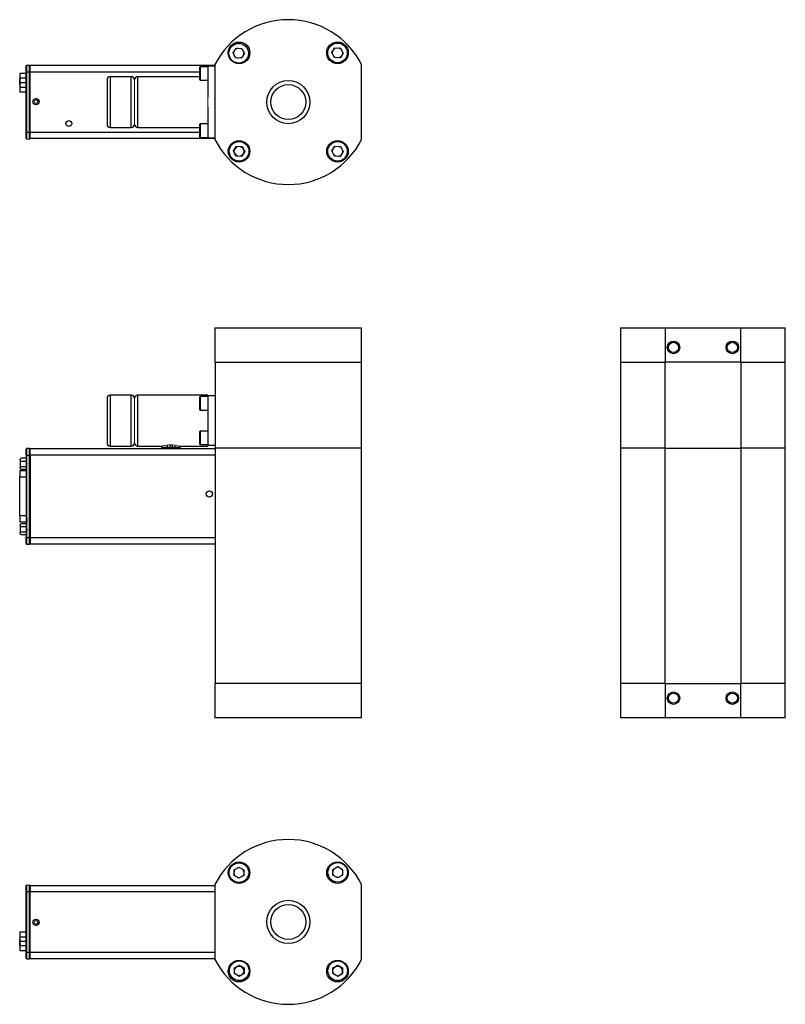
# Model space of a CAD drawing. Header units: millimetres. Extents: x 0 to 389, y 0 to 364.
# Tile 6 of 6: x 194 to 389, y 31 to 282. Entities that reach past the tile are written whole.
import ezdxf

# ---------------------------------------------------------------- set-up
doc = ezdxf.new("R2010")
doc.units = ezdxf.units.MM

msp = doc.modelspace()

# ---------------------------------------------------------------- linework, layer by layer
at = {"color": 7, "linetype": 'Continuous', "lineweight": 25}
for p, q in [((248.41, 273.46), (249.2, 274.67)), ((249.2, 274.67), (250.64, 274.59)), ((250.64, 274.59), (251.29, 273.3)), ((273.6, 273.55), (274.39, 274.76)), ((274.39, 274.76), (275.83, 274.68)), ((275.83, 274.68), (276.48, 273.39)), ((249.06, 272.17), (248.41, 273.46)), ((250.5, 272.09), (249.06, 272.17)), ((251.29, 273.3), (250.5, 272.09)), ((274.25, 272.26), (273.6, 273.55)), ((275.69, 272.18), (274.25, 272.26)), ((276.48, 273.39), (275.69, 272.18)), ((195.67, 268.65), (195.82, 268.65)), ((195.67, 253.2), (195.67, 268.65)), ((195.82, 268.65), (195.82, 270.34)), ((195.82, 270.34), (196.52, 270.32)), ((195.82, 253.2), (195.82, 268.65)), ((195.82, 268.65), (196.52, 268.65)), ((196.52, 268.65), (196.52, 270.32)), ((196.52, 253.2), (196.52, 268.65)), ((196.52, 268.65), (196.67, 268.65)), ((196.67, 268.67), (196.67, 270.25)), ((243.79, 270.25), (196.67, 270.25)), ((196.67, 253.18), (196.67, 268.67)), ((239.98, 269.94), (239.85, 269.81)), ((239.85, 269.81), (239.85, 266.76)), ((241.94, 269.94), (239.98, 269.94)), ((239.98, 269.94), (239.98, 266.51)), ((241.94, 270.13), (243.79, 270.13)), ((241.94, 270.13), (241.94, 262.2)), ((243.79, 270.48), (243.79, 251.37)), ((281.19, 251.37), (281.19, 270.48)), ((194.01, 268.18), (194.01, 266.91)), ((195.67, 268.18), (194.01, 268.18)), ((194.01, 265.37), (194.01, 266.91)), ((194.16, 266.22), (194.16, 266.72)), ((195.67, 267.06), (194.31, 267.06)), ((222.47, 267.4), (217.08, 267.4)), ((239.85, 267.4), (224.03, 267.4)), ((239.85, 266.76), (239.85, 266.64)), ((239.85, 266.64), (239.98, 266.51)), ((239.98, 266.51), (241.94, 266.51)), ((194.01, 265.37), (194.01, 263.57)), ((194.01, 263.57), (195.67, 263.57)), ((194.16, 265.03), (194.16, 265.53)), ((194.16, 265.03), (194.16, 264.69)), ((195.67, 265.87), (194.31, 265.87)), ((194.31, 264.69), (195.67, 264.69)), ((241.94, 259.65), (241.94, 251.72)), ((217.08, 254.45), (222.47, 254.45)), ((224.03, 254.45), (239.85, 254.45)), ((239.98, 255.34), (239.85, 255.21)), ((239.85, 255.21), (239.85, 252.04)), ((241.94, 255.34), (239.98, 255.34)), ((239.98, 255.34), (239.98, 252.04)), ((195.66, 253.25), (195.67, 253.25)), ((195.82, 253.2), (195.67, 253.2)), ((195.82, 251.51), (195.82, 253.2)), ((196.52, 253.2), (195.82, 253.2)), ((195.82, 251.51), (196.52, 251.53)), ((196.52, 251.53), (196.52, 253.2)), ((196.67, 253.2), (196.52, 253.2)), ((196.67, 251.6), (196.67, 253.18)), ((243.79, 251.6), (196.67, 251.6)), ((239.85, 252.04), (239.98, 251.91)), ((239.98, 252.04), (239.98, 251.91)), ((239.98, 251.91), (241.94, 251.91)), ((243.79, 251.72), (241.94, 251.72)), ((248.5, 248.46), (249.29, 249.66)), ((249.29, 249.66), (250.73, 249.59)), ((250.73, 249.59), (251.38, 248.3)), ((273.6, 248.46), (274.39, 249.66)), ((274.39, 249.66), (275.83, 249.59)), ((275.83, 249.59), (276.48, 248.3)), ((249.15, 247.17), (248.5, 248.46)), ((250.59, 247.09), (249.15, 247.17)), ((251.38, 248.3), (250.59, 247.09)), ((274.25, 247.17), (273.6, 248.46)), ((275.69, 247.09), (274.25, 247.17)), ((276.48, 248.3), (275.69, 247.09)), ((243.79, 203.39), (281.19, 203.39)), ((243.79, 203.39), (243.79, 194.64)), ((281.19, 194.64), (281.19, 203.39)), ((347.2, 203.39), (347.2, 194.64)), ((347.2, 203.39), (358.65, 203.39)), ((358.65, 194.64), (358.65, 203.39)), ((358.65, 203.39), (377.76, 203.39)), ((377.76, 203.39), (377.76, 194.64)), ((377.76, 203.39), (389.2, 203.39)), ((389.2, 194.64), (389.2, 203.39)), ((243.79, 194.64), (281.19, 194.64)), ((243.84, 194.64), (243.84, 172.74)), ((281.14, 172.74), (281.14, 194.64)), ((347.2, 194.64), (347.2, 172.74)), ((347.2, 194.64), (358.65, 194.64)), ((358.55, 172.74), (358.55, 194.64)), ((377.76, 194.64), (358.65, 194.64)), ((377.76, 194.64), (389.2, 194.64)), ((377.86, 194.64), (377.86, 172.74)), ((389.2, 172.74), (389.2, 194.64)), ((222.47, 186.22), (217.08, 186.22)), ((241.94, 186.22), (224.03, 186.22)), ((239.98, 185.85), (239.85, 185.73)), ((239.85, 185.73), (239.85, 182.55)), ((241.94, 185.85), (239.98, 185.85)), ((239.98, 185.85), (239.98, 184.8)), ((243.84, 186.09), (241.94, 186.09)), ((241.94, 186.09), (241.94, 173.39)), ((216.28, 185.42), (216.28, 174.06)), ((239.98, 184.8), (239.98, 182.43)), ((239.85, 182.55), (239.98, 182.43)), ((239.98, 182.43), (241.94, 182.43)), ((239.98, 177.05), (239.85, 176.93)), ((239.85, 176.93), (239.85, 175.95)), ((239.85, 175.95), (239.85, 173.75)), ((241.94, 177.05), (239.98, 177.05)), ((239.98, 177.05), (239.98, 173.63)), ((217.08, 173.26), (222.47, 173.26)), ((224.03, 173.26), (230.53, 173.26)), ((231.59, 173.51), (231.59, 172.95)), ((232.39, 172.95), (232.39, 173.59)), ((232.86, 173.57), (232.86, 172.95)), ((233.66, 172.95), (233.66, 173.49)), ((234.57, 173.26), (241.94, 173.26)), ((239.85, 173.75), (239.98, 173.63)), ((239.98, 173.63), (241.94, 173.63)), ((243.84, 173.39), (241.94, 173.39)), ((195.67, 170.79), (195.82, 170.82)), ((195.82, 170.92), (195.82, 172.61)), ((196.52, 172.59), (195.82, 172.61)), ((195.82, 170.92), (196.52, 170.92)), ((196.52, 170.92), (196.52, 172.59)), ((196.52, 149.92), (196.52, 170.92)), ((196.52, 170.92), (196.67, 170.92)), ((243.84, 172.52), (196.67, 172.52)), ((196.67, 170.93), (196.67, 172.52)), ((243.84, 170.93), (196.67, 170.93)), ((196.67, 170.93), (196.67, 149.9)), ((230.16, 172.95), (232.54, 172.95)), ((232.54, 172.95), (234.92, 172.95)), ((281.14, 172.74), (243.84, 172.74)), ((243.84, 172.74), (243.84, 112.74)), ((281.14, 112.74), (281.14, 172.74)), ((347.2, 172.74), (347.2, 112.74)), ((358.55, 172.74), (347.2, 172.74)), ((358.55, 172.74), (377.86, 172.74)), ((358.55, 112.74), (358.55, 172.74)), ((377.86, 172.74), (377.86, 112.74)), ((389.2, 172.74), (377.86, 172.74)), ((389.2, 112.74), (389.2, 172.74)), ((194.16, 169.63), (194.16, 169.92)), ((194.16, 169.63), (194.16, 169.03)), ((194.16, 169.03), (194.16, 168.46)), ((194.16, 168.05), (194.26, 168.15)), ((195.67, 170.12), (194.31, 170.12)), ((194.31, 169.43), (195.67, 169.43)), ((195.67, 170.25), (195.82, 170.21)), ((195.82, 169.36), (195.67, 169.33)), ((195.82, 169.14), (195.67, 169.14)), ((195.67, 166.94), (194.01, 166.94)), ((194.01, 166.94), (194.01, 165.41)), ((194.16, 167.58), (194.16, 167.86)), ((194.16, 167.58), (194.16, 167.53)), ((194.16, 167.53), (194.31, 167.38)), ((194.31, 168.06), (195.82, 168.06)), ((194.31, 167.38), (195.82, 167.38)), ((195.67, 165.92), (195.81, 165.92)), ((195.82, 166.94), (195.81, 166.94)), ((194.01, 155.43), (194.01, 165.41)), ((194.01, 155.43), (194.01, 153.9)), ((194.01, 153.9), (195.67, 153.9)), ((194.16, 152.97), (194.16, 153.26)), ((195.82, 153.46), (194.31, 153.46)), ((195.67, 154.92), (195.81, 154.92)), ((195.81, 154.92), (195.81, 153.75)), ((194.26, 152.68), (194.16, 152.79)), ((194.16, 152.37), (194.16, 151.8)), ((194.16, 151.39), (194.26, 151.49)), ((194.16, 150.91), (194.16, 151.2)), ((194.31, 152.77), (195.82, 152.77)), ((194.31, 151.4), (195.67, 151.4)), ((194.31, 150.71), (195.67, 150.71)), ((195.82, 151.76), (195.67, 151.79)), ((195.67, 151.75), (195.82, 151.73)), ((195.82, 151.4), (195.67, 151.4)), ((195.82, 151.07), (195.67, 151.04)), ((195.87, 150.87), (195.67, 150.91)), ((195.66, 150.36), (195.67, 150.36)), ((195.67, 150.19), (195.87, 150.23)), ((195.67, 150.16), (195.82, 150.19)), ((195.82, 148.22), (195.82, 149.92)), ((195.82, 149.92), (196.52, 149.92)), ((195.82, 148.22), (196.52, 148.25)), ((196.52, 148.25), (196.52, 149.92)), ((196.52, 149.92), (196.67, 149.92)), ((196.67, 149.9), (243.84, 149.9)), ((196.67, 149.9), (196.67, 148.31)), ((196.67, 148.31), (243.84, 148.31)), ((281.19, 112.74), (243.79, 112.74)), ((243.79, 112.74), (243.79, 103.99)), ((281.14, 112.74), (243.84, 112.74)), ((281.19, 103.99), (281.19, 112.74)), ((347.2, 112.74), (347.2, 103.99)), ((358.55, 112.74), (347.2, 112.74)), ((358.65, 112.74), (347.2, 112.74)), ((358.65, 103.99), (358.65, 112.74)), ((358.65, 112.74), (377.76, 112.74)), ((377.76, 112.74), (377.76, 103.99)), ((389.2, 112.74), (377.76, 112.74)), ((389.2, 112.74), (377.86, 112.74)), ((389.2, 103.99), (389.2, 112.74)), ((281.19, 103.99), (243.79, 103.99)), ((358.65, 103.99), (347.2, 103.99)), ((377.76, 103.99), (358.65, 103.99)), ((389.2, 103.99), (377.76, 103.99)), ((248.65, 65.23), (249.9, 65.95)), ((249.9, 65.95), (251.15, 65.23)), ((273.84, 65.32), (275.09, 66.04)), ((273.84, 63.88), (273.84, 65.32)), ((275.09, 66.04), (276.34, 65.32)), ((276.34, 65.32), (276.34, 63.88)), ((248.65, 63.79), (248.65, 65.23)), ((249.9, 63.07), (248.65, 63.79)), ((251.15, 63.79), (249.9, 63.07)), ((251.15, 65.23), (251.15, 63.79)), ((275.09, 63.16), (273.84, 63.88)), ((276.34, 63.88), (275.09, 63.16)), ((195.82, 59.68), (195.82, 61.37)), ((195.82, 61.37), (196.52, 61.35)), ((196.52, 59.68), (196.52, 61.35)), ((196.67, 61.28), (196.67, 59.7)), ((196.67, 61.28), (243.79, 61.28)), ((243.79, 61.51), (243.79, 42.4)), ((281.19, 42.4), (281.19, 61.51)), ((195.67, 59.63), (195.66, 59.63)), ((195.67, 59.68), (195.82, 59.68)), ((195.67, 44.23), (195.67, 59.68)), ((195.82, 44.23), (195.82, 59.68)), ((195.82, 59.68), (196.52, 59.68)), ((196.52, 44.23), (196.52, 59.68)), ((196.52, 59.68), (196.67, 59.68)), ((196.67, 44.21), (196.67, 59.7)), ((194.01, 49.31), (194.01, 47.51)), ((195.67, 49.31), (194.01, 49.31)), ((194.16, 47.35), (194.16, 47.85)), ((194.31, 48.19), (195.67, 48.19)), ((194.01, 45.96), (194.01, 47.51)), ((194.01, 45.96), (194.01, 44.7)), ((194.16, 46.16), (194.16, 46.66)), ((194.16, 46.16), (194.16, 45.82)), ((194.31, 47.01), (195.67, 47.01)), ((195.67, 45.82), (194.31, 45.82)), ((194.01, 44.7), (195.67, 44.7)), ((195.67, 44.23), (195.82, 44.23)), ((195.82, 42.54), (195.82, 44.23)), ((195.82, 44.23), (196.52, 44.23)), ((196.52, 42.56), (196.52, 44.23)), ((196.52, 44.23), (196.67, 44.23)), ((196.67, 42.63), (196.67, 44.21)), ((195.82, 42.54), (196.52, 42.56)), ((196.67, 42.63), (243.79, 42.63)), ((248.74, 40.23), (249.99, 40.95)), ((248.74, 38.78), (248.74, 40.23)), ((249.99, 40.95), (251.24, 40.23)), ((251.24, 40.23), (251.24, 38.78)), ((273.84, 40.23), (275.09, 40.95)), ((273.84, 38.78), (273.84, 40.23)), ((275.09, 40.95), (276.34, 40.23)), ((276.34, 40.23), (276.34, 38.78)), ((249.99, 38.06), (248.74, 38.78)), ((249.69, 38.24), (249.7, 38.24)), ((250.14, 38.26), (249.7, 38.24)), ((251.24, 38.78), (249.99, 38.06)), ((251.07, 39.13), (250.87, 38.74)), ((275.09, 38.06), (273.84, 38.78)), ((276.34, 38.78), (275.09, 38.06))]:
    msp.add_line(p, q, dxfattribs=at)
at = {"color": 144, "linetype": 'Continuous', "lineweight": 18}
for p, q in [((250.43, 274.57), (250.39, 274.59)), ((250.43, 274.57), (250.68, 274.42)), ((251.15, 273.59), (251.15, 273.49)), ((194.16, 267.06), (194.16, 266.72)), ((194.16, 266.22), (194.16, 265.53)), ((241.94, 259.65), (241.94, 262.2)), ((223.27, 255.24), (223.27, 260.92)), ((243.84, 194.64), (281.14, 194.64)), ((347.2, 194.64), (358.55, 194.64)), ((389.2, 194.64), (377.86, 194.64)), ((241.94, 186.09), (241.94, 186.22)), ((223.27, 185.46), (223.27, 174.03)), ((223.27, 174.06), (223.27, 185.42)), ((241.94, 173.26), (241.94, 173.39)), ((195.67, 170.92), (195.82, 170.92)), ((195.67, 149.92), (195.67, 170.92)), ((195.82, 170.74), (195.67, 170.78)), ((195.82, 149.92), (195.82, 170.92)), ((194.16, 169.97), (194.16, 169.92)), ((194.16, 168.46), (194.16, 167.86)), ((195.82, 170.6), (195.67, 170.58)), ((195.82, 170.51), (195.67, 170.49)), ((195.67, 170.45), (195.82, 170.48)), ((195.69, 170.45), (195.67, 170.46)), ((195.68, 170.25), (195.67, 170.24)), ((195.82, 170.18), (195.67, 170.2)), ((195.67, 170.12), (195.82, 170.1)), ((195.82, 169.96), (195.67, 169.92)), ((195.67, 169.84), (195.82, 169.81)), ((195.82, 169.66), (195.67, 169.63)), ((195.82, 169.47), (195.67, 169.5)), ((195.67, 169.3), (195.82, 169.33)), ((195.67, 168.98), (195.82, 168.95)), ((195.82, 168.81), (195.67, 168.78)), ((195.67, 168.75), (195.81, 168.75)), ((195.82, 168.75), (195.81, 168.75)), ((195.81, 167.08), (195.81, 165.92)), ((195.81, 165.92), (195.81, 154.92)), ((194.16, 153.31), (194.16, 153.26)), ((195.82, 154.92), (195.81, 154.92)), ((194.16, 152.97), (194.16, 152.37)), ((194.16, 151.8), (194.16, 151.2)), ((194.16, 150.91), (194.16, 150.86)), ((195.67, 152.09), (195.81, 152.09)), ((195.67, 150.94), (195.82, 150.91)), ((195.82, 152.09), (195.81, 152.09)), ((195.82, 150.03), (195.67, 150.06)), ((195.67, 149.92), (195.82, 149.92)), ((194.16, 48.19), (194.16, 47.85)), ((194.16, 47.35), (194.16, 46.66)), ((250.61, 41.93), (250.47, 42.1)), ((274.51, 42.1), (274.33, 41.89)), ((250.14, 38.26), (250.36, 38.28)), ((250.79, 38.58), (250.87, 38.74)), ((251.07, 39.13), (251.14, 39.27)), ((252.64, 39.93), (252.42, 40.12)), ((275.86, 38.51), (275.9, 38.54))]:
    msp.add_line(p, q, dxfattribs=at)
at = {"color": 8, "linetype": 'Continuous', "lineweight": 25}
for p, q in [((196.67, 268.67), (239.85, 268.67)), ((194.01, 266.91), (194.16, 266.91)), ((217.08, 267.4), (217.08, 254.45)), ((222.47, 260.92), (222.47, 267.4)), ((224.03, 267.4), (224.03, 254.45)), ((194.16, 265.37), (194.01, 265.37)), ((222.47, 254.45), (222.47, 260.92)), ((239.85, 253.18), (196.67, 253.18)), ((217.08, 186.22), (217.08, 173.26)), ((222.47, 173.26), (222.47, 186.22)), ((224.03, 186.22), (224.03, 173.26)), ((195.77, 170.87), (195.77, 170.76)), ((195.77, 169.95), (195.77, 169.47)), ((195.81, 168.81), (195.81, 168.75)), ((194.01, 165.41), (195.67, 165.41)), ((195.81, 165.41), (195.82, 165.41)), ((195.67, 155.43), (194.01, 155.43)), ((195.82, 155.43), (195.81, 155.43)), ((195.77, 151.06), (195.77, 150.92)), ((195.81, 152.09), (195.81, 151.76)), ((195.77, 150.17), (195.77, 149.92)), ((196.67, 59.7), (243.79, 59.7)), ((194.01, 47.51), (194.16, 47.51)), ((194.16, 45.96), (194.01, 45.96)), ((196.67, 44.21), (243.79, 44.21))]:
    msp.add_line(p, q, dxfattribs=at)
at = {"color": 144, "linetype": 'Continuous', "lineweight": 18, "flags": 128}
for points in [[(251.11, 273.19), (251.14, 273.47), (251.13, 273.62)], [(251.15, 273.49), (251.1, 273.14), (251.09, 273.09)], [(252.25, 271.99), (251.52, 271.26), (251.42, 271.16)], [(273.56, 271.16), (273.04, 271.69), (272.73, 271.99)], [(251.42, 250.69), (251.52, 250.59), (252.25, 249.86)], [(272.73, 249.86), (273.04, 250.16), (273.56, 250.69)], [(252.25, 63.02), (251.52, 62.29), (251.42, 62.19)], [(252.25, 63.65), (252.4, 63.77), (252.64, 63.98)], [(272.34, 63.98), (272.59, 63.77), (272.8, 63.59)], [(273.56, 62.19), (273.04, 62.72), (272.73, 63.02)], [(250.47, 61.81), (250.67, 62.05), (250.74, 62.13)], [(274.08, 62.31), (274.31, 62.05), (274.51, 61.81)], [(251.42, 41.72), (251.52, 41.62), (252.25, 40.89)], [(272.7, 40.23), (272.59, 40.14), (272.34, 39.93)], [(272.73, 40.89), (273.04, 41.19), (273.56, 41.72)]]:
    msp.add_lwpolyline(points, dxfattribs=at)
at = {"color": 7, "linetype": 'Continuous', "lineweight": 25}
for centre, radius in [((249.94, 273.48), 2.75), ((275.04, 273.48), 2.75), ((249.85, 273.38), 2.5), ((275.04, 273.47), 2.5), ((262.49, 260.92), 5.5), ((262.49, 260.92), 4.45), ((198.17, 261.05), 0.8), ((206.54, 255.45), 0.75), ((249.94, 248.37), 2.75), ((275.04, 248.37), 2.75), ((249.94, 248.38), 2.5), ((275.04, 248.38), 2.5), ((360.7, 198.39), 1.6), ((360.7, 198.39), 1.3), ((375.7, 198.39), 1.6), ((375.7, 198.39), 1.3), ((242.34, 161.02), 0.8), ((360.7, 108.99), 1.6), ((375.7, 108.99), 1.6), ((360.7, 108.99), 1.3), ((375.7, 108.99), 1.3), ((249.94, 64.51), 2.75), ((249.9, 64.51), 2.5), ((275.04, 64.51), 2.75), ((275.09, 64.6), 2.5), ((262.49, 51.96), 5.5), ((262.49, 51.96), 4.45), ((198.17, 51.83), 0.8), ((249.94, 39.4), 2.75), ((249.99, 39.5), 2.5), ((275.04, 39.4), 2.75), ((275.09, 39.5), 2.5)]:
    msp.add_circle(centre, radius, dxfattribs=at)
at = {"color": 144, "linetype": 'Continuous', "lineweight": 18}
for centre, radius in [((198.17, 261.05), 0.425), ((249.93, 248.38), 1.21), ((198.17, 51.83), 0.425)]:
    msp.add_circle(centre, radius, dxfattribs=at)
at = {"color": 7, "linetype": 'Continuous', "lineweight": 25}
for centre, radius, start, end in [((262.49, 260.92), 21, 27.0669, 152.9331), ((249.85, 273.38), 1.27, 96.7466, 136.9382), ((275.04, 273.47), 1.27, 36.7466, 76.9382), ((249.85, 273.38), 1.27, 216.7466, 256.9382), ((196.52, 270.17), 0.15, 0, 88), ((217.08, 266.61), 0.794, 90, 180), ((222.47, 266.61), 0.794, 0, 90), ((224.03, 266.64), 0.762, 90, 180), ((217.08, 255.24), 0.794, 180, 270), ((222.47, 255.24), 0.794, 270, 0), ((224.03, 255.21), 0.762, 180, 270), ((196.52, 251.68), 0.15, 272, 0), ((262.49, 260.92), 21, 207.0669, 332.9331), ((275.04, 248.38), 1.27, 36.7466, 76.9382), ((275.04, 248.38), 1.27, 216.7466, 256.9382), ((275.04, 248.38), 1.27, 276.7466, 316.9382), ((217.08, 185.42), 0.794, 90, 180), ((222.47, 185.42), 0.794, 0, 90), ((224.03, 185.46), 0.762, 90, 180), ((217.08, 174.06), 0.794, 180, 270), ((222.47, 174.06), 0.794, 270, 0), ((224.03, 174.03), 0.762, 180, 270), ((195.82, 172.46), 0.15, 88, 180), ((196.52, 172.44), 0.15, 0, 88), ((230.95, 172.95), 0.794, 180, 212.4845), ((234.13, 172.95), 0.794, 327.5155, 0), ((195.82, 148.37), 0.15, 180, 272), ((196.52, 148.4), 0.15, 272, 0), ((262.49, 51.96), 21, 27.0669, 152.9331), ((249.9, 64.51), 1.27, 129.9042, 170.0958), ((249.9, 64.51), 1.27, 9.9042, 50.0958), ((275.09, 64.6), 1.27, 129.9042, 170.0958), ((249.9, 64.51), 1.27, 189.9042, 230.0958), ((196.52, 61.2), 0.15, 0, 88), ((196.52, 42.71), 0.15, 272, 360), ((262.49, 51.96), 21, 207.0669, 332.9331)]:
    msp.add_arc(centre, radius, start, end, dxfattribs=at)
at = {"color": 144, "linetype": 'Continuous', "lineweight": 18}
for centre, radius, start, end in [((249.85, 273.38), 1.27, 156.7466, 196.9382), ((249.85, 273.38), 1.27, 36.7466, 76.9382), ((249.93, 273.47), 1.21, 46.5588, 69.3264), ((249.94, 273.49), 1.21, 48.9799, 67.1986), ((249.85, 273.38), 1.27, 336.7466, 16.9382), ((275.04, 273.47), 1.27, 156.7466, 196.9382), ((275.04, 273.47), 1.27, 96.7466, 136.9382), ((275.04, 273.47), 1.27, 336.7466, 16.9382), ((249.85, 273.38), 1.27, 276.7466, 316.9382), ((275.04, 273.47), 1.27, 216.7466, 256.9382), ((275.04, 273.47), 1.27, 276.7466, 316.9382), ((195.82, 270.19), 0.15, 88, 180), ((195.82, 251.66), 0.15, 180, 272), ((249.94, 248.36), 1.21, 45.455, 180), ((275.04, 248.38), 1.27, 156.7466, 196.9382), ((275.04, 248.38), 1.27, 96.7466, 136.9382), ((275.04, 248.38), 1.27, 336.7466, 16.9382), ((249.94, 248.36), 1.21, 180, 224.545), ((249.94, 248.38), 1.27, 216.7466, 256.9382), ((249.94, 248.38), 1.27, 276.7466, 316.9382), ((232.54, 166.96), 6.62, 72.1357, 107.6204), ((249.9, 64.51), 1.27, 69.9042, 110.0958), ((275.09, 64.6), 1.27, 69.9042, 110.0958), ((275.09, 64.6), 1.27, 9.9042, 50.0958), ((249.9, 64.51), 1.27, 249.9042, 290.0958), ((249.9, 64.51), 1.27, 309.9042, 350.0958), ((275.09, 64.6), 1.27, 189.9042, 230.0958), ((275.05, 64.5), 1.21, 191.8067, 221.4584), ((275.09, 64.6), 1.27, 249.9042, 290.0958), ((275.04, 64.52), 1.21, 257.786, 293.4716), ((275.05, 64.5), 1.21, 258.5416, 288.0074), ((275.09, 64.6), 1.27, 309.9042, 350.0958), ((195.82, 61.22), 0.15, 88, 180), ((195.82, 42.69), 0.15, 180, 272), ((249.93, 39.41), 1.21, 308.3478, 168.5941), ((249.94, 39.39), 1.21, 45.455, 172.5161), ((249.99, 39.5), 1.27, 9.9042, 50.0958), ((275.04, 39.39), 1.21, 313.0778, 172.5161), ((275.05, 39.41), 1.21, 135.455, 221.4584), ((275.09, 39.5), 1.27, 9.9042, 50.0958), ((249.99, 39.5), 1.27, 189.9042, 230.0958), ((249.93, 39.41), 1.21, 260.4688, 291.6522), ((249.85, 39.5), 1.27, 283.0618, 323.2534), ((249.85, 39.5), 1.27, 343.0618, 8.6568), ((275.04, 39.39), 1.21, 187.4839, 218.868), ((275.05, 39.41), 1.21, 258.5416, 288.0074), ((275.04, 39.39), 1.21, 261.132, 286.9222), ((275.09, 39.5), 1.27, 309.9042, 350.0958)]:
    msp.add_arc(centre, radius, start, end, dxfattribs=at)
at = {"color": 7, "linetype": 'Continuous', "lineweight": 25}
for centre in [(198.15, 261.05), (198.15, 51.83)]:
    msp.add_ellipse(centre, major_axis=(0.75, 0), ratio=0.999657, dxfattribs=at)
for points, knots in [([(195.67, 268.65), (195.67, 268.68), (195.67, 268.73), (195.67, 268.82), (195.67, 268.9), (195.67, 268.98), (195.67, 269.06), (195.67, 269.14), (195.67, 269.29), (195.67, 269.5), (195.67, 269.75), (195.67, 269.95), (195.67, 270.07), (195.67, 270.14), (195.67, 270.17), (195.67, 270.19), (195.67, 270.19), (195.67, 270.19)], [0, 0, 0, 0, 0.034551, 0.068856, 0.103014, 0.137125, 0.171292, 0.205614, 0.240191, 0.370055, 0.500029, 0.629892, 0.759866, 0.82015, 0.879906, 0.939676, 1, 1, 1, 1]), ([(216.28, 266.61), (216.28, 266.61), (216.28, 266.01), (216.28, 263.88), (216.28, 262.43), (216.28, 259.42), (216.28, 257.97), (216.28, 255.84), (216.28, 255.24), (216.28, 255.24)], [0, 0, 0, 0, 0.25, 0.25, 0.5, 0.5, 0.75, 0.75, 1, 1, 1, 1]), ([(195.67, 251.66), (195.67, 251.66), (195.67, 251.66), (195.67, 251.66), (195.67, 251.67), (195.67, 251.69), (195.67, 251.71), (195.67, 251.73), (195.67, 251.79), (195.67, 251.9), (195.67, 252.1), (195.67, 252.35), (195.67, 252.58), (195.67, 252.77), (195.67, 252.91), (195.67, 253.05), (195.67, 253.15), (195.67, 253.2)], [0, 0, 0, 0, 0.034551, 0.068856, 0.103014, 0.137125, 0.171292, 0.205614, 0.240191, 0.370055, 0.500029, 0.629892, 0.759866, 0.82015, 0.879906, 0.939676, 1, 1, 1, 1]), ([(195.67, 170.92), (195.67, 170.94), (195.67, 171), (195.67, 171.08), (195.67, 171.17), (195.67, 171.25), (195.67, 171.33), (195.67, 171.41), (195.67, 171.56), (195.67, 171.77), (195.67, 172.02), (195.67, 172.22), (195.67, 172.34), (195.67, 172.4), (195.67, 172.44), (195.67, 172.46), (195.67, 172.46), (195.67, 172.46)], [0, 0, 0, 0, 0.034551, 0.068856, 0.103014, 0.137125, 0.171292, 0.205614, 0.240191, 0.370055, 0.500029, 0.629892, 0.759866, 0.82015, 0.879906, 0.939676, 1, 1, 1, 1]), ([(195.67, 148.37), (195.67, 148.37), (195.67, 148.37), (195.67, 148.38), (195.67, 148.39), (195.67, 148.41), (195.67, 148.43), (195.67, 148.45), (195.67, 148.51), (195.67, 148.62), (195.67, 148.82), (195.67, 149.06), (195.67, 149.29), (195.67, 149.48), (195.67, 149.63), (195.67, 149.77), (195.67, 149.87), (195.67, 149.92)], [0, 0, 0, 0, 0.034551, 0.0688557, 0.1030135, 0.1371252, 0.1712918, 0.2056141, 0.2401914, 0.3700548, 0.5000287, 0.6298921, 0.7598661, 0.8201496, 0.8799061, 0.9396762, 1, 1, 1, 1]), ([(195.67, 59.68), (195.67, 59.71), (195.67, 59.76), (195.67, 59.85), (195.67, 59.93), (195.67, 60.01), (195.67, 60.09), (195.67, 60.17), (195.67, 60.32), (195.67, 60.53), (195.67, 60.78), (195.67, 60.98), (195.67, 61.1), (195.67, 61.17), (195.67, 61.2), (195.67, 61.22), (195.67, 61.22), (195.67, 61.22)], [0, 0, 0, 0, 0.034551, 0.0688557, 0.1030135, 0.1371252, 0.1712918, 0.2056141, 0.2401914, 0.3700548, 0.5000287, 0.6298921, 0.7598661, 0.8201496, 0.8799061, 0.9396762, 1, 1, 1, 1]), ([(195.67, 42.69), (195.67, 42.69), (195.67, 42.69), (195.67, 42.69), (195.67, 42.7), (195.67, 42.72), (195.67, 42.74), (195.67, 42.76), (195.67, 42.82), (195.67, 42.93), (195.67, 43.13), (195.67, 43.38), (195.67, 43.61), (195.67, 43.8), (195.67, 43.94), (195.67, 44.08), (195.67, 44.18), (195.67, 44.23)], [0, 0, 0, 0, 0.034551, 0.068856, 0.103014, 0.137125, 0.171292, 0.205614, 0.240191, 0.370055, 0.500029, 0.629892, 0.759866, 0.82015, 0.879906, 0.939676, 1, 1, 1, 1])]:
    msp.add_open_spline(points, degree=3, knots=knots, dxfattribs=at)
at = {"color": 144, "linetype": 'Continuous', "lineweight": 18}
for points in [[(196.67, 268.65), (196.67, 269.49), (196.67, 270.17), (196.67, 270.17)], [(194.16, 266.72), (194.19, 266.84), (194.24, 266.95), (194.31, 267.06)], [(194.31, 267.06), (194.24, 267.06), (194.19, 267.06), (194.16, 267.06)], [(194.31, 265.87), (194.24, 265.99), (194.19, 266.1), (194.16, 266.22)], [(194.16, 265.53), (194.19, 265.65), (194.24, 265.76), (194.31, 265.87)], [(196.67, 251.68), (196.67, 251.68), (196.67, 252.36), (196.67, 253.2)], [(196.67, 170.92), (196.67, 171.76), (196.67, 172.44), (196.67, 172.44)], [(194.16, 169.92), (194.19, 169.99), (194.24, 170.05), (194.31, 170.12)], [(194.31, 168.06), (194.24, 168.19), (194.19, 168.32), (194.16, 168.46)], [(194.16, 167.86), (194.19, 167.93), (194.24, 168), (194.31, 168.06)], [(194.16, 153.26), (194.19, 153.33), (194.24, 153.39), (194.31, 153.46)], [(194.31, 152.77), (194.24, 152.83), (194.19, 152.9), (194.16, 152.97)], [(194.16, 152.37), (194.19, 152.51), (194.24, 152.64), (194.31, 152.77)], [(194.31, 151.4), (194.24, 151.53), (194.19, 151.66), (194.16, 151.8)], [(194.16, 151.2), (194.19, 151.27), (194.24, 151.34), (194.31, 151.4)], [(194.31, 150.71), (194.24, 150.78), (194.19, 150.84), (194.16, 150.91)], [(196.67, 148.4), (196.67, 148.4), (196.67, 149.08), (196.67, 149.92)], [(196.67, 59.68), (196.67, 60.52), (196.67, 61.2), (196.67, 61.2)], [(194.16, 47.85), (194.19, 47.97), (194.24, 48.08), (194.31, 48.19)], [(194.31, 48.19), (194.24, 48.19), (194.19, 48.19), (194.16, 48.19)], [(194.31, 47.01), (194.24, 47.12), (194.19, 47.23), (194.16, 47.35)], [(194.16, 46.66), (194.19, 46.78), (194.24, 46.89), (194.31, 47.01)], [(196.67, 42.71), (196.67, 42.71), (196.67, 43.39), (196.67, 44.23)]]:
    msp.add_open_spline(points, degree=3, dxfattribs=at)
for points, knots in [([(223.27, 266.64), (223.27, 266.64), (223.27, 266.04), (223.27, 263.89), (223.27, 262.44), (223.27, 259.41), (223.27, 257.96), (223.27, 255.81), (223.27, 255.21), (223.27, 255.21)], [0, 0, 0, 0, 0.25, 0.25, 0.5, 0.5, 0.75, 0.75, 1, 1, 1, 1]), ([(223.27, 260.92), (223.27, 262.43), (223.27, 263.88), (223.27, 266.01), (223.27, 266.61), (223.27, 266.61)], [0, 0, 0, 0, 0.5, 0.5, 1, 1, 1, 1]), ([(195.67, 167.21), (195.67, 167.2), (195.67, 167.19), (195.67, 167.17), (195.68, 167.16), (195.69, 167.14), (195.7, 167.13), (195.72, 167.11), (195.75, 167.09), (195.79, 167.09), (195.81, 167.08)], [0, 0, 0, 0, 0.1113875, 0.2115897, 0.3006362, 0.3785525, 0.4453606, 0.5010809, 0.7596933, 1, 1, 1, 1]), ([(195.81, 153.75), (195.8, 153.75), (195.78, 153.75), (195.76, 153.74), (195.73, 153.73), (195.7, 153.71), (195.67, 153.67), (195.67, 153.64), (195.67, 153.62)], [0, 0, 0, 0, 0.118519, 0.241498, 0.369122, 0.501574, 0.701404, 1, 1, 1, 1])]:
    msp.add_open_spline(points, degree=3, knots=knots, dxfattribs=at)
at = {"color": 7, "linetype": 'Continuous', "lineweight": 25}
for points in [[(194.31, 264.69), (194.24, 264.8), (194.19, 264.91), (194.16, 265.03)], [(194.16, 264.69), (194.19, 264.69), (194.24, 264.69), (194.31, 264.69)], [(195.87, 170.88), (195.8, 170.87), (195.73, 170.86), (195.67, 170.84)], [(194.31, 169.43), (194.24, 169.5), (194.19, 169.56), (194.16, 169.63)], [(194.16, 169.03), (194.19, 169.17), (194.24, 169.31), (194.31, 169.43)], [(194.31, 167.38), (194.24, 167.44), (194.19, 167.51), (194.16, 167.58)], [(194.31, 45.82), (194.24, 45.93), (194.19, 46.04), (194.16, 46.16)], [(194.16, 45.82), (194.19, 45.82), (194.24, 45.82), (194.31, 45.82)]]:
    msp.add_open_spline(points, degree=3, dxfattribs=at)

doc.saveas('drawing.dxf')
